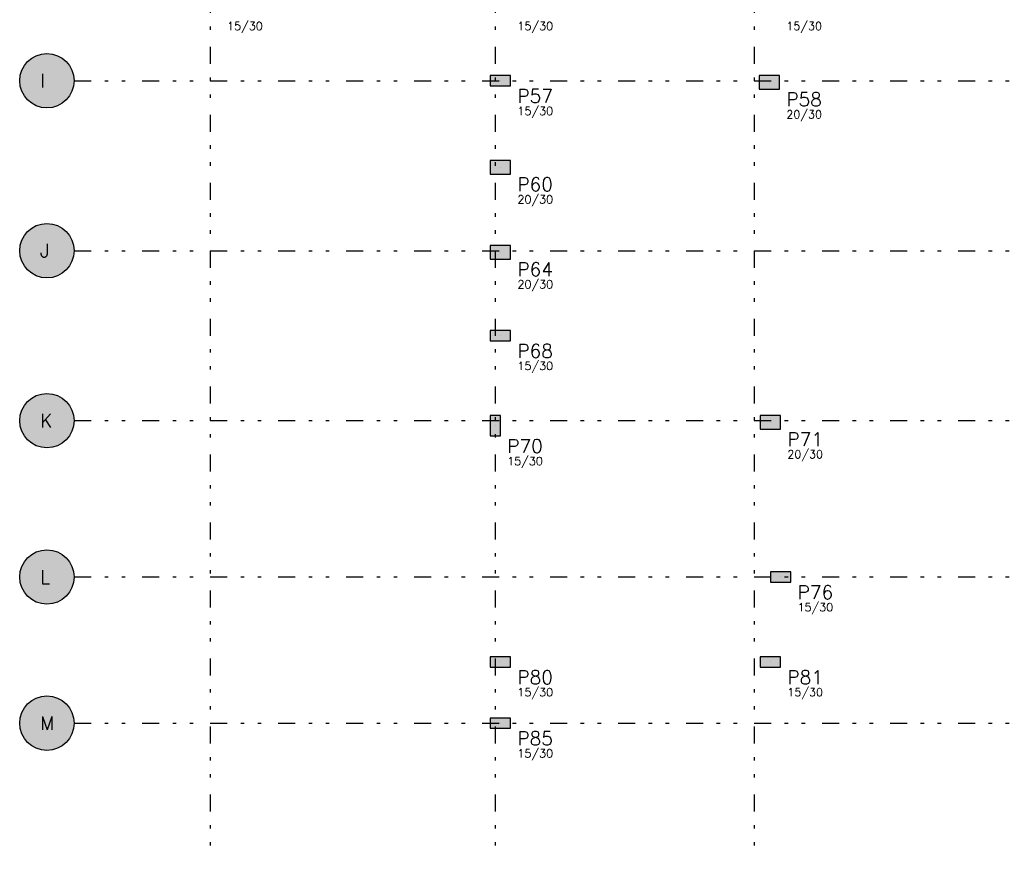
# Model space of a CAD drawing. Extents: x 0 to 119, y 0 to 84.
# Tile 6 of 8: x 58 to 87, y 31 to 55. Entities that reach past the tile are written whole.
import ezdxf

# ---------------------------------------------------------------- set-up
doc = ezdxf.new("R2010")
doc.units = 0
doc.header["$MEASUREMENT"] = 0
doc.linetypes.add('ESTILO_TQS_0004', pattern=[2, 0.5, -0.4, 0.1, -0.4, 0.1, -0.5])
for name, color, linetype in [('2', 2, 'CONTINUOUS'), ('3', 3, 'CONTINUOUS'), ('6', 6, 'CONTINUOUS'), ('8', 8, 'CONTINUOUS'), ('9', 9, 'CONTINUOUS')]:
    doc.layers.add(name, color=color, linetype=linetype)
doc.styles.get("Standard").update_dxf_attribs({"font": 'ROMANS.SHX'})

msp = doc.modelspace()

# ---------------------------------------------------------------- linework, layer by layer
at = {"layer": '2', "linetype": 'Continuous'}
for centre in [(58.98939, 53.61836), (58.98939, 48.61836), (58.98939, 43.61836), (58.98939, 39.01836), (58.98939, 34.71836)]:
    msp.add_circle(centre, 0.8, dxfattribs=at)
at = {"layer": '6', "linetype": 'Continuous'}
for points in [[(72.62939, 53.46836), (72.62939, 53.76836), (72.02939, 53.76836), (72.02939, 53.46836), (72.62939, 53.46836)], [(80.53939, 53.36836), (80.53939, 53.76836), (79.93939, 53.76836), (79.93939, 53.36836), (80.53939, 53.36836)], [(72.62939, 50.86836), (72.62939, 51.26836), (72.02939, 51.26836), (72.02939, 50.86836), (72.62939, 50.86836)], [(72.62939, 48.36836), (72.62939, 48.76836), (72.02939, 48.76836), (72.02939, 48.36836), (72.62939, 48.36836)], [(72.62939, 45.96836), (72.62939, 46.26836), (72.02939, 46.26836), (72.02939, 45.96836), (72.62939, 45.96836)], [(72.02939, 43.16836), (72.32939, 43.16836), (72.32939, 43.76836), (72.02939, 43.76836), (72.02939, 43.16836)], [(79.96939, 43.76836), (79.96939, 43.36836), (80.56939, 43.36836), (80.56939, 43.76836), (79.96939, 43.76836)], [(80.26939, 39.16836), (80.26939, 38.86836), (80.86939, 38.86836), (80.86939, 39.16836), (80.26939, 39.16836)], [(72.02939, 36.66836), (72.02939, 36.36836), (72.62939, 36.36836), (72.62939, 36.66836), (72.02939, 36.66836)], [(79.96939, 36.66836), (79.96939, 36.36836), (80.56939, 36.36836), (80.56939, 36.66836), (79.96939, 36.66836)], [(72.02939, 34.86836), (72.02939, 34.56836), (72.62939, 34.56836), (72.62939, 34.86836), (72.02939, 34.86836)]]:
    msp.add_lwpolyline(points, dxfattribs=at)
at = {"layer": '8', "linetype": 'ESTILO_TQS_0004'}
for p, q in [((63.78939, 78.61836), (63.78939, 30.91836)), ((72.17939, 78.61836), (72.17939, 30.91836)), ((79.78939, 78.61836), (79.78939, 30.91836)), ((59.78939, 53.61836), (108.92939, 53.61836)), ((59.78939, 48.61836), (108.92939, 48.61836)), ((59.78939, 43.61836), (108.92939, 43.61836)), ((59.78939, 39.01836), (108.92939, 39.01836)), ((59.78939, 34.71836), (108.92939, 34.71836))]:
    msp.add_line(p, q, dxfattribs=at)
at = {"layer": '8', "linetype": 'Continuous'}
for p, q in [((72.32939, 53.61836), (72.32939, 53.61836)), ((80.23939, 53.56836), (80.23939, 53.56836)), ((72.32939, 51.06836), (72.32939, 51.06836)), ((72.32939, 48.56836), (72.32939, 48.56836)), ((72.32939, 46.11836), (72.32939, 46.11836)), ((72.17939, 43.46836), (72.17939, 43.46836)), ((80.26939, 43.56836), (80.26939, 43.56836)), ((80.56939, 39.01836), (80.56939, 39.01836)), ((72.32939, 36.51836), (72.32939, 36.51836)), ((80.26939, 36.51836), (80.26939, 36.51836)), ((72.32939, 34.71836), (72.32939, 34.71836))]:
    msp.add_line(p, q, dxfattribs=at)
at = {"layer": '9', "linetype": 'Continuous'}
for points in [[(59.78939, 53.61836), (58.443347, 54.203029), (58.368821, 54.12323)], [(59.78939, 53.61836), (58.528046, 54.271936), (58.443347, 54.203029)], [(59.78939, 53.61836), (58.621338, 54.328668), (58.528046, 54.271936)], [(59.78939, 53.61836), (58.721486, 54.372169), (58.621338, 54.328668)], [(59.78939, 53.61836), (58.826625, 54.401627), (58.721486, 54.372169)], [(59.78939, 53.61836), (58.934796, 54.416495), (58.826625, 54.401627)], [(59.78939, 53.61836), (59.043984, 54.416495), (58.934796, 54.416495)], [(59.78939, 53.61836), (59.152155, 54.401627), (59.043984, 54.416495)], [(59.78939, 53.61836), (59.257294, 54.372169), (59.152155, 54.401627)], [(59.78939, 53.61836), (59.357442, 54.328668), (59.257294, 54.372169)], [(59.78939, 53.61836), (59.450734, 54.271936), (59.357442, 54.328668)], [(59.78939, 53.61836), (59.535433, 54.203029), (59.450734, 54.271936)], [(59.78939, 53.61836), (59.609959, 54.12323), (59.535433, 54.203029)], [(59.78939, 53.61836), (58.255621, 53.937081), (58.219056, 53.834197)], [(59.78939, 53.61836), (58.305854, 54.034027), (58.255621, 53.937081)], [(59.78939, 53.61836), (58.368821, 54.12323), (58.305854, 54.034027)], [(59.78939, 53.61836), (59.672926, 54.034027), (59.609959, 54.12323)], [(59.78939, 53.61836), (59.723159, 53.937081), (59.672926, 54.034027)], [(59.78939, 53.61836), (59.759724, 53.834197), (59.723159, 53.937081)], [(59.78939, 53.61836), (58.196841, 53.727293), (58.18939, 53.61836)], [(59.78939, 53.61836), (58.18939, 53.61836), (58.196841, 53.509427)], [(59.78939, 53.61836), (58.219056, 53.834197), (58.196841, 53.727293)], [(59.78939, 53.61836), (58.196841, 53.509427), (58.219056, 53.402523)], [(59.78939, 53.61836), (58.219056, 53.402523), (58.255621, 53.299639)], [(59.78939, 53.61836), (58.255621, 53.299639), (58.305854, 53.202693)], [(59.78939, 53.61836), (58.305854, 53.202693), (58.368821, 53.11349)], [(59.78939, 53.61836), (58.368821, 53.11349), (58.443347, 53.033691)], [(59.78939, 53.61836), (58.443347, 53.033691), (58.528046, 52.964784)], [(59.78939, 53.61836), (58.528046, 52.964784), (58.621338, 52.908052)], [(59.78939, 53.61836), (58.621338, 52.908052), (58.721486, 52.864551)], [(59.78939, 53.61836), (58.721486, 52.864551), (58.826625, 52.835093)], [(59.78939, 53.61836), (58.826625, 52.835093), (58.934796, 52.820225)], [(59.78939, 53.61836), (58.934796, 52.820225), (59.043984, 52.820225)], [(59.78939, 53.61836), (59.043984, 52.820225), (59.152155, 52.835093)], [(59.78939, 53.61836), (59.152155, 52.835093), (59.257294, 52.864551)], [(59.78939, 53.61836), (59.257294, 52.864551), (59.357442, 52.908052)], [(59.78939, 53.61836), (59.357442, 52.908052), (59.450734, 52.964784)], [(59.78939, 53.61836), (59.450734, 52.964784), (59.535433, 53.033691)], [(59.78939, 53.61836), (59.535433, 53.033691), (59.609959, 53.11349)], [(59.78939, 53.61836), (59.609959, 53.11349), (59.672926, 53.202693)], [(59.78939, 53.61836), (59.672926, 53.202693), (59.723159, 53.299639)], [(59.78939, 53.61836), (59.723159, 53.299639), (59.759724, 53.402523)], [(59.78939, 53.61836), (59.781939, 53.727293), (59.759724, 53.834197)], [(59.78939, 53.61836), (59.759724, 53.402523), (59.781939, 53.509427)], [(59.78939, 53.61836), (59.781939, 53.509427), (59.78939, 53.61836)], [(72.62939, 53.46836), (72.62939, 53.76836), (72.02939, 53.76836)], [(72.62939, 53.46836), (72.02939, 53.76836), (72.02939, 53.46836)], [(80.53939, 53.36836), (80.53939, 53.76836), (79.93939, 53.76836)], [(80.53939, 53.36836), (79.93939, 53.76836), (79.93939, 53.36836)], [(72.62939, 53.46836), (72.02939, 53.46836), (72.62939, 53.46836)], [(80.53939, 53.36836), (79.93939, 53.36836), (80.53939, 53.36836)], [(72.62939, 50.86836), (72.62939, 51.26836), (72.02939, 51.26836)], [(72.62939, 50.86836), (72.02939, 51.26836), (72.02939, 50.86836)], [(72.62939, 50.86836), (72.02939, 50.86836), (72.62939, 50.86836)], [(59.78939, 48.61836), (58.528046, 49.271936), (58.443347, 49.203029)], [(59.78939, 48.61836), (58.621338, 49.328668), (58.528046, 49.271936)], [(59.78939, 48.61836), (58.721486, 49.372169), (58.621338, 49.328668)], [(59.78939, 48.61836), (58.826625, 49.401627), (58.721486, 49.372169)], [(59.78939, 48.61836), (58.934796, 49.416495), (58.826625, 49.401627)], [(59.78939, 48.61836), (59.043984, 49.416495), (58.934796, 49.416495)], [(59.78939, 48.61836), (59.152155, 49.401627), (59.043984, 49.416495)], [(59.78939, 48.61836), (59.257294, 49.372169), (59.152155, 49.401627)], [(59.78939, 48.61836), (59.357442, 49.328668), (59.257294, 49.372169)], [(59.78939, 48.61836), (59.450734, 49.271936), (59.357442, 49.328668)], [(59.78939, 48.61836), (59.535433, 49.203029), (59.450734, 49.271936)], [(59.78939, 48.61836), (58.305854, 49.034027), (58.255621, 48.937081)], [(59.78939, 48.61836), (58.368821, 49.12323), (58.305854, 49.034027)], [(59.78939, 48.61836), (58.443347, 49.203029), (58.368821, 49.12323)], [(59.78939, 48.61836), (59.609959, 49.12323), (59.535433, 49.203029)], [(59.78939, 48.61836), (59.672926, 49.034027), (59.609959, 49.12323)], [(59.78939, 48.61836), (59.723159, 48.937081), (59.672926, 49.034027)], [(59.78939, 48.61836), (58.196841, 48.727293), (58.18939, 48.61836)], [(59.78939, 48.61836), (58.219056, 48.834197), (58.196841, 48.727293)], [(59.78939, 48.61836), (58.255621, 48.937081), (58.219056, 48.834197)], [(59.78939, 48.61836), (59.759724, 48.834197), (59.723159, 48.937081)], [(59.78939, 48.61836), (59.781939, 48.727293), (59.759724, 48.834197)], [(72.62939, 48.36836), (72.62939, 48.76836), (72.02939, 48.76836)], [(72.62939, 48.36836), (72.02939, 48.76836), (72.02939, 48.36836)], [(59.78939, 48.61836), (58.18939, 48.61836), (58.196841, 48.509427)], [(59.78939, 48.61836), (58.196841, 48.509427), (58.219056, 48.402523)], [(59.78939, 48.61836), (58.219056, 48.402523), (58.255621, 48.299639)], [(59.78939, 48.61836), (58.255621, 48.299639), (58.305854, 48.202693)], [(59.78939, 48.61836), (58.305854, 48.202693), (58.368821, 48.11349)], [(59.78939, 48.61836), (58.368821, 48.11349), (58.443347, 48.033691)], [(59.78939, 48.61836), (58.443347, 48.033691), (58.528046, 47.964784)], [(59.78939, 48.61836), (58.528046, 47.964784), (58.621338, 47.908052)], [(59.78939, 48.61836), (58.621338, 47.908052), (58.721486, 47.864551)], [(59.78939, 48.61836), (58.721486, 47.864551), (58.826625, 47.835093)], [(59.78939, 48.61836), (58.826625, 47.835093), (58.934796, 47.820225)], [(59.78939, 48.61836), (58.934796, 47.820225), (59.043984, 47.820225)], [(59.78939, 48.61836), (59.043984, 47.820225), (59.152155, 47.835093)], [(59.78939, 48.61836), (59.152155, 47.835093), (59.257294, 47.864551)], [(59.78939, 48.61836), (59.257294, 47.864551), (59.357442, 47.908052)], [(59.78939, 48.61836), (59.357442, 47.908052), (59.450734, 47.964784)], [(59.78939, 48.61836), (59.450734, 47.964784), (59.535433, 48.033691)], [(59.78939, 48.61836), (59.535433, 48.033691), (59.609959, 48.11349)], [(59.78939, 48.61836), (59.609959, 48.11349), (59.672926, 48.202693)], [(59.78939, 48.61836), (59.672926, 48.202693), (59.723159, 48.299639)], [(59.78939, 48.61836), (59.723159, 48.299639), (59.759724, 48.402523)], [(59.78939, 48.61836), (59.759724, 48.402523), (59.781939, 48.509427)], [(59.78939, 48.61836), (59.781939, 48.509427), (59.78939, 48.61836)], [(72.62939, 48.36836), (72.02939, 48.36836), (72.62939, 48.36836)], [(72.62939, 45.96836), (72.62939, 46.26836), (72.02939, 46.26836)], [(72.62939, 45.96836), (72.02939, 46.26836), (72.02939, 45.96836)], [(72.62939, 45.96836), (72.02939, 45.96836), (72.62939, 45.96836)], [(59.78939, 43.61836), (58.621338, 44.328668), (58.528046, 44.271936)], [(59.78939, 43.61836), (58.721486, 44.372169), (58.621338, 44.328668)], [(59.78939, 43.61836), (58.826625, 44.401627), (58.721486, 44.372169)], [(59.78939, 43.61836), (58.934796, 44.416495), (58.826625, 44.401627)], [(59.78939, 43.61836), (59.043984, 44.416495), (58.934796, 44.416495)], [(59.78939, 43.61836), (59.152155, 44.401627), (59.043984, 44.416495)], [(59.78939, 43.61836), (59.257294, 44.372169), (59.152155, 44.401627)], [(59.78939, 43.61836), (59.357442, 44.328668), (59.257294, 44.372169)], [(59.78939, 43.61836), (59.450734, 44.271936), (59.357442, 44.328668)], [(59.78939, 43.61836), (58.305854, 44.034027), (58.255621, 43.937081)], [(59.78939, 43.61836), (58.368821, 44.12323), (58.305854, 44.034027)], [(59.78939, 43.61836), (58.443347, 44.203029), (58.368821, 44.12323)], [(59.78939, 43.61836), (58.528046, 44.271936), (58.443347, 44.203029)], [(59.78939, 43.61836), (59.535433, 44.203029), (59.450734, 44.271936)], [(59.78939, 43.61836), (59.609959, 44.12323), (59.535433, 44.203029)], [(59.78939, 43.61836), (59.672926, 44.034027), (59.609959, 44.12323)], [(59.78939, 43.61836), (59.723159, 43.937081), (59.672926, 44.034027)], [(59.78939, 43.61836), (58.219056, 43.834197), (58.196841, 43.727293)], [(59.78939, 43.61836), (58.255621, 43.937081), (58.219056, 43.834197)], [(59.78939, 43.61836), (59.759724, 43.834197), (59.723159, 43.937081)], [(59.78939, 43.61836), (59.781939, 43.727293), (59.759724, 43.834197)], [(72.02939, 43.16836), (72.32939, 43.16836), (72.32939, 43.76836)], [(72.02939, 43.16836), (72.32939, 43.76836), (72.02939, 43.76836)], [(72.02939, 43.16836), (72.02939, 43.76836), (72.02939, 43.16836)], [(79.96939, 43.76836), (79.96939, 43.36836), (80.56939, 43.36836)], [(79.96939, 43.76836), (80.56939, 43.36836), (80.56939, 43.76836)], [(79.96939, 43.76836), (80.56939, 43.76836), (79.96939, 43.76836)], [(59.78939, 43.61836), (58.196841, 43.727293), (58.18939, 43.61836)], [(59.78939, 43.61836), (58.18939, 43.61836), (58.196841, 43.509427)], [(59.78939, 43.61836), (58.196841, 43.509427), (58.219056, 43.402523)], [(59.78939, 43.61836), (58.219056, 43.402523), (58.255621, 43.299639)], [(59.78939, 43.61836), (58.255621, 43.299639), (58.305854, 43.202693)], [(59.78939, 43.61836), (58.305854, 43.202693), (58.368821, 43.11349)], [(59.78939, 43.61836), (58.368821, 43.11349), (58.443347, 43.033691)], [(59.78939, 43.61836), (58.443347, 43.033691), (58.528046, 42.964784)], [(59.78939, 43.61836), (58.528046, 42.964784), (58.621338, 42.908052)], [(59.78939, 43.61836), (58.621338, 42.908052), (58.721486, 42.864551)], [(59.78939, 43.61836), (58.721486, 42.864551), (58.826625, 42.835093)], [(59.78939, 43.61836), (58.826625, 42.835093), (58.934796, 42.820225)], [(59.78939, 43.61836), (58.934796, 42.820225), (59.043984, 42.820225)], [(59.78939, 43.61836), (59.043984, 42.820225), (59.152155, 42.835093)], [(59.78939, 43.61836), (59.152155, 42.835093), (59.257294, 42.864551)], [(59.78939, 43.61836), (59.257294, 42.864551), (59.357442, 42.908052)], [(59.78939, 43.61836), (59.357442, 42.908052), (59.450734, 42.964784)], [(59.78939, 43.61836), (59.450734, 42.964784), (59.535433, 43.033691)], [(59.78939, 43.61836), (59.535433, 43.033691), (59.609959, 43.11349)], [(59.78939, 43.61836), (59.609959, 43.11349), (59.672926, 43.202693)], [(59.78939, 43.61836), (59.672926, 43.202693), (59.723159, 43.299639)], [(59.78939, 43.61836), (59.723159, 43.299639), (59.759724, 43.402523)], [(59.78939, 43.61836), (59.759724, 43.402523), (59.781939, 43.509427)], [(59.78939, 43.61836), (59.781939, 43.509427), (59.78939, 43.61836)], [(59.78939, 39.01836), (58.621338, 39.728668), (58.528046, 39.671936)], [(59.78939, 39.01836), (58.721486, 39.772169), (58.621338, 39.728668)], [(59.78939, 39.01836), (58.826625, 39.801627), (58.721486, 39.772169)], [(59.78939, 39.01836), (58.934796, 39.816495), (58.826625, 39.801627)], [(59.78939, 39.01836), (59.043984, 39.816495), (58.934796, 39.816495)], [(59.78939, 39.01836), (59.152155, 39.801627), (59.043984, 39.816495)], [(59.78939, 39.01836), (59.257294, 39.772169), (59.152155, 39.801627)], [(59.78939, 39.01836), (59.357442, 39.728668), (59.257294, 39.772169)], [(59.78939, 39.01836), (59.450734, 39.671936), (59.357442, 39.728668)], [(59.78939, 39.01836), (58.305854, 39.434027), (58.255621, 39.337081)], [(59.78939, 39.01836), (58.368821, 39.52323), (58.305854, 39.434027)], [(59.78939, 39.01836), (58.443347, 39.603029), (58.368821, 39.52323)], [(59.78939, 39.01836), (58.528046, 39.671936), (58.443347, 39.603029)], [(59.78939, 39.01836), (59.535433, 39.603029), (59.450734, 39.671936)], [(59.78939, 39.01836), (59.609959, 39.52323), (59.535433, 39.603029)], [(59.78939, 39.01836), (59.672926, 39.434027), (59.609959, 39.52323)], [(59.78939, 39.01836), (59.723159, 39.337081), (59.672926, 39.434027)], [(59.78939, 39.01836), (58.196841, 39.127293), (58.18939, 39.01836)], [(59.78939, 39.01836), (58.219056, 39.234197), (58.196841, 39.127293)], [(59.78939, 39.01836), (58.255621, 39.337081), (58.219056, 39.234197)], [(59.78939, 39.01836), (59.759724, 39.234197), (59.723159, 39.337081)], [(59.78939, 39.01836), (59.781939, 39.127293), (59.759724, 39.234197)], [(80.26939, 39.16836), (80.26939, 38.86836), (80.86939, 38.86836)], [(80.26939, 39.16836), (80.86939, 38.86836), (80.86939, 39.16836)], [(80.26939, 39.16836), (80.86939, 39.16836), (80.26939, 39.16836)], [(59.78939, 39.01836), (58.18939, 39.01836), (58.196841, 38.909427)], [(59.78939, 39.01836), (58.196841, 38.909427), (58.219056, 38.802523)], [(59.78939, 39.01836), (58.219056, 38.802523), (58.255621, 38.699639)], [(59.78939, 39.01836), (58.255621, 38.699639), (58.305854, 38.602693)], [(59.78939, 39.01836), (58.305854, 38.602693), (58.368821, 38.51349)], [(59.78939, 39.01836), (58.368821, 38.51349), (58.443347, 38.433691)], [(59.78939, 39.01836), (58.443347, 38.433691), (58.528046, 38.364784)], [(59.78939, 39.01836), (58.528046, 38.364784), (58.621338, 38.308052)], [(59.78939, 39.01836), (58.621338, 38.308052), (58.721486, 38.264551)], [(59.78939, 39.01836), (58.721486, 38.264551), (58.826625, 38.235093)], [(59.78939, 39.01836), (58.826625, 38.235093), (58.934796, 38.220225)], [(59.78939, 39.01836), (58.934796, 38.220225), (59.043984, 38.220225)], [(59.78939, 39.01836), (59.043984, 38.220225), (59.152155, 38.235093)], [(59.78939, 39.01836), (59.152155, 38.235093), (59.257294, 38.264551)], [(59.78939, 39.01836), (59.257294, 38.264551), (59.357442, 38.308052)], [(59.78939, 39.01836), (59.357442, 38.308052), (59.450734, 38.364784)], [(59.78939, 39.01836), (59.450734, 38.364784), (59.535433, 38.433691)], [(59.78939, 39.01836), (59.535433, 38.433691), (59.609959, 38.51349)], [(59.78939, 39.01836), (59.609959, 38.51349), (59.672926, 38.602693)], [(59.78939, 39.01836), (59.672926, 38.602693), (59.723159, 38.699639)], [(59.78939, 39.01836), (59.723159, 38.699639), (59.759724, 38.802523)], [(59.78939, 39.01836), (59.759724, 38.802523), (59.781939, 38.909427)], [(59.78939, 39.01836), (59.781939, 38.909427), (59.78939, 39.01836)], [(72.02939, 36.66836), (72.02939, 36.36836), (72.62939, 36.36836)], [(72.02939, 36.66836), (72.62939, 36.36836), (72.62939, 36.66836)], [(72.02939, 36.66836), (72.62939, 36.66836), (72.02939, 36.66836)], [(79.96939, 36.66836), (79.96939, 36.36836), (80.56939, 36.36836)], [(79.96939, 36.66836), (80.56939, 36.36836), (80.56939, 36.66836)], [(79.96939, 36.66836), (80.56939, 36.66836), (79.96939, 36.66836)], [(59.78939, 34.71836), (58.528046, 35.371936), (58.443347, 35.303029)], [(59.78939, 34.71836), (58.621338, 35.428668), (58.528046, 35.371936)], [(59.78939, 34.71836), (58.721486, 35.472169), (58.621338, 35.428668)], [(59.78939, 34.71836), (58.826625, 35.501627), (58.721486, 35.472169)], [(59.78939, 34.71836), (58.934796, 35.516495), (58.826625, 35.501627)], [(59.78939, 34.71836), (59.043984, 35.516495), (58.934796, 35.516495)], [(59.78939, 34.71836), (59.152155, 35.501627), (59.043984, 35.516495)], [(59.78939, 34.71836), (59.257294, 35.472169), (59.152155, 35.501627)], [(59.78939, 34.71836), (59.357442, 35.428668), (59.257294, 35.472169)], [(59.78939, 34.71836), (59.450734, 35.371936), (59.357442, 35.428668)], [(59.78939, 34.71836), (59.535433, 35.303029), (59.450734, 35.371936)], [(59.78939, 34.71836), (58.305854, 35.134027), (58.255621, 35.037081)], [(59.78939, 34.71836), (58.368821, 35.22323), (58.305854, 35.134027)], [(59.78939, 34.71836), (58.443347, 35.303029), (58.368821, 35.22323)], [(59.78939, 34.71836), (59.609959, 35.22323), (59.535433, 35.303029)], [(59.78939, 34.71836), (59.672926, 35.134027), (59.609959, 35.22323)], [(59.78939, 34.71836), (59.723159, 35.037081), (59.672926, 35.134027)], [(59.78939, 34.71836), (58.196841, 34.827293), (58.18939, 34.71836)], [(59.78939, 34.71836), (58.219056, 34.934197), (58.196841, 34.827293)], [(59.78939, 34.71836), (58.255621, 35.037081), (58.219056, 34.934197)], [(59.78939, 34.71836), (59.759724, 34.934197), (59.723159, 35.037081)], [(59.78939, 34.71836), (59.781939, 34.827293), (59.759724, 34.934197)], [(72.02939, 34.86836), (72.02939, 34.56836), (72.62939, 34.56836)], [(72.02939, 34.86836), (72.62939, 34.56836), (72.62939, 34.86836)], [(72.02939, 34.86836), (72.62939, 34.86836), (72.02939, 34.86836)], [(59.78939, 34.71836), (58.18939, 34.71836), (58.196841, 34.609427)], [(59.78939, 34.71836), (58.196841, 34.609427), (58.219056, 34.502523)], [(59.78939, 34.71836), (58.219056, 34.502523), (58.255621, 34.399639)], [(59.78939, 34.71836), (58.255621, 34.399639), (58.305854, 34.302693)], [(59.78939, 34.71836), (58.305854, 34.302693), (58.368821, 34.21349)], [(59.78939, 34.71836), (58.368821, 34.21349), (58.443347, 34.133691)], [(59.78939, 34.71836), (58.443347, 34.133691), (58.528046, 34.064784)], [(59.78939, 34.71836), (58.528046, 34.064784), (58.621338, 34.008052)], [(59.78939, 34.71836), (58.621338, 34.008052), (58.721486, 33.964551)], [(59.78939, 34.71836), (58.721486, 33.964551), (58.826625, 33.935093)], [(59.78939, 34.71836), (58.826625, 33.935093), (58.934796, 33.920225)], [(59.78939, 34.71836), (58.934796, 33.920225), (59.043984, 33.920225)], [(59.78939, 34.71836), (59.043984, 33.920225), (59.152155, 33.935093)], [(59.78939, 34.71836), (59.152155, 33.935093), (59.257294, 33.964551)], [(59.78939, 34.71836), (59.257294, 33.964551), (59.357442, 34.008052)], [(59.78939, 34.71836), (59.357442, 34.008052), (59.450734, 34.064784)], [(59.78939, 34.71836), (59.450734, 34.064784), (59.535433, 34.133691)], [(59.78939, 34.71836), (59.535433, 34.133691), (59.609959, 34.21349)], [(59.78939, 34.71836), (59.609959, 34.21349), (59.672926, 34.302693)], [(59.78939, 34.71836), (59.672926, 34.302693), (59.723159, 34.399639)], [(59.78939, 34.71836), (59.723159, 34.399639), (59.759724, 34.502523)], [(59.78939, 34.71836), (59.759724, 34.502523), (59.781939, 34.609427)], [(59.78939, 34.71836), (59.781939, 34.609427), (59.78939, 34.71836)]]:
    msp.add_solid(points, dxfattribs=at)

# ---------------------------------------------------------------- texts
at = {"layer": '3', "linetype": 'Continuous'}
for s, p in [('15/30', (64.28939, 55.10836)), ('15/30', (72.82939, 55.10836)), ('15/30', (80.73939, 55.10836)), ('15/30', (72.82939, 52.60836)), ('20/30', (80.73939, 52.50836)), ('20/30', (72.82939, 50.00836)), ('20/30', (72.82939, 47.50836)), ('15/30', (72.82939, 45.10836)), ('20/30', (80.76939, 42.50836)), ('15/30', (72.52939, 42.30836)), ('15/30', (81.06939, 38.00836)), ('15/30', (72.82939, 35.50836)), ('15/30', (80.76939, 35.50836)), ('15/30', (72.82939, 33.70836))]:
    msp.add_text(s, height=0.24, dxfattribs=at).set_placement(p)
at = {"layer": '6', "linetype": 'Continuous'}
for s, p in [('I', (58.78939, 53.41836)), ('P57', (72.82939, 52.96836)), ('P58', (80.73939, 52.86836)), ('P60', (72.82939, 50.36836)), ('J', (58.78939, 48.41836)), ('P64', (72.82939, 47.86836)), ('P68', (72.82939, 45.46836)), ('K', (58.78939, 43.41836)), ('P71', (80.76939, 42.86836)), ('P70', (72.52939, 42.66836)), ('L', (58.78939, 38.81836)), ('P76', (81.06939, 38.36836)), ('P80', (72.82939, 35.86836)), ('P81', (80.76939, 35.86836)), ('M', (58.78939, 34.51836)), ('P85', (72.82939, 34.06836))]:
    msp.add_text(s, height=0.4, dxfattribs=at).set_placement(p)

doc.saveas('drawing.dxf')
